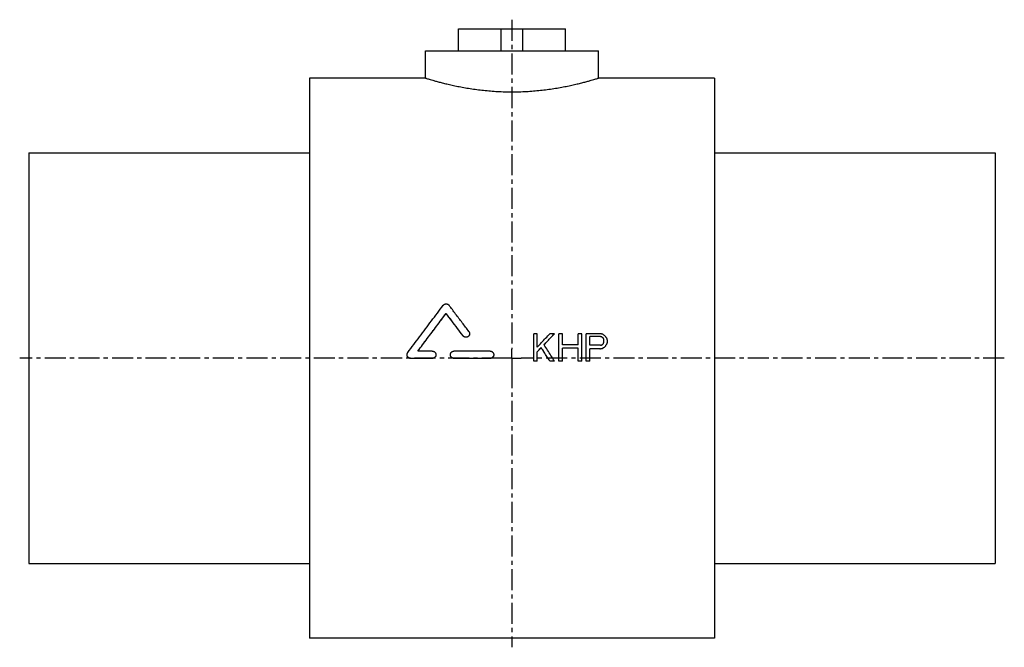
# Model space of a CAD drawing. Header units: millimetres. Extents: x 11 to 551, y 69 to 413.
import ezdxf

# ---------------------------------------------------------------- set-up
doc = ezdxf.new("R2010")
doc.units = ezdxf.units.MM
doc.header["$LTSCALE"] = 30.734
doc.linetypes.add('CENTER', pattern=[0.6, 0.375, -0.075, 0.075, -0.075])
doc.layers.get('0').update_dxf_attribs({"linetype": 'CONTINUOUS'})
doc.layers.add('DEFAULT_1', color=7, linetype='CENTER')

msp = doc.modelspace()

# ---------------------------------------------------------------- linework, layer by layer
at = {"color": 7, "linetype": 'CONTINUOUS'}
for p, q in [((251.22, 396.22), (251.22, 408.22)), ((251.22, 408.22), (309.93, 408.22)), ((274.57, 396.22), (274.57, 408.22)), ((286.57, 396.22), (286.57, 408.22)), ((309.93, 396.22), (309.93, 408.22)), ((233.07, 381.22), (233.07, 396.22)), ((233.07, 396.22), (328.07, 396.22)), ((328.07, 381.22), (328.07, 396.22)), ((169.57, 381.22), (169.57, 74.22)), ((233.07, 381.22), (169.57, 381.22)), ((391.57, 381.22), (328.07, 381.22)), ((391.57, 381.22), (391.57, 74.22)), ((15.57, 340.22), (15.57, 115.22)), ((15.57, 340.22), (169.57, 340.22)), ((391.57, 340.22), (545.57, 340.22)), ((545.57, 340.22), (545.57, 115.22)), ((244.46, 252.21), (244.46, 252.23)), ((253.74, 239.92), (253.74, 239.94)), ((294.45, 241.13), (292.57, 241.13)), ((292.57, 226.12), (292.57, 241.13)), ((294.45, 233.8), (294.45, 241.13)), ((303.82, 241.13), (301.32, 241.13)), ((303.82, 241.1), (303.82, 241.13)), ((308.2, 241.13), (306.32, 241.13)), ((306.32, 226.12), (306.32, 241.13)), ((308.2, 235.08), (308.2, 241.13)), ((318.82, 241.13), (316.95, 241.13)), ((316.95, 235.08), (316.95, 241.13)), ((318.82, 226.12), (318.82, 241.13)), ((328.82, 241.13), (321.32, 241.13)), ((321.32, 226.12), (321.32, 241.13)), ((329.13, 239.54), (323.2, 239.54)), ((323.2, 234.76), (323.2, 239.54)), ((329.13, 239.51), (323.2, 239.51)), ((329.13, 239.51), (329.13, 239.54)), ((331.01, 236.67), (331.01, 237.63)), ((332.88, 236.35), (332.88, 237.63)), ((296.63, 233.45), (296.63, 233.48)), ((316.95, 235.08), (308.2, 235.08)), ((316.95, 233.16), (308.2, 233.16)), ((308.2, 226.12), (308.2, 233.16)), ((316.95, 233.13), (308.2, 233.13)), ((316.95, 226.12), (316.95, 233.16)), ((329.13, 234.76), (323.2, 234.76)), ((328.82, 232.84), (323.2, 232.84)), ((323.2, 226.12), (323.2, 232.84)), ((328.82, 232.81), (323.2, 232.81)), ((328.82, 232.81), (328.82, 232.84)), ((330.38, 233.13), (330.38, 233.16)), ((331.63, 234.09), (331.63, 234.12)), ((332.57, 235.37), (332.57, 235.39)), ((224.99, 227.57), (224.99, 227.6)), ((236.87, 227.6), (224.99, 227.6)), ((236.87, 227.57), (224.99, 227.57)), ((236.87, 231.57), (228.94, 231.57)), ((236.87, 227.57), (236.87, 227.6)), ((268.57, 231.57), (248.76, 231.57)), ((248.76, 227.57), (248.76, 227.6)), ((268.57, 227.6), (248.76, 227.6)), ((268.57, 227.57), (248.76, 227.57)), ((268.57, 227.57), (268.57, 227.6)), ((294.45, 226.12), (294.45, 231.24)), ((294.45, 226.12), (292.57, 226.12)), ((294.45, 226.09), (292.57, 226.09)), ((303.82, 226.12), (301.32, 226.12)), ((301.32, 226.09), (301.32, 226.12)), ((303.82, 226.09), (301.32, 226.09)), ((303.82, 226.09), (303.82, 226.12)), ((308.2, 226.12), (306.32, 226.12)), ((308.2, 226.09), (306.32, 226.09)), ((318.82, 226.12), (316.95, 226.12)), ((318.82, 226.09), (316.95, 226.09)), ((323.2, 226.12), (321.32, 226.12)), ((323.2, 226.09), (321.32, 226.09)), ((15.57, 115.22), (169.57, 115.22)), ((391.57, 115.22), (545.57, 115.22)), ((391.57, 74.22), (169.57, 74.22))]:
    msp.add_line(p, q, dxfattribs=at)
for points, start_tangent, end_tangent in [([(233.07, 381.22), (233.24, 381.17), (233.73, 381.02), (234.56, 380.77), (235.72, 380.42), (237.2, 379.99), (239.01, 379.49), (241.14, 378.92), (243.56, 378.31), (246.28, 377.66), (249.25, 377.01), (252.45, 376.37), (255.84, 375.77), (259.4, 375.21), (263.09, 374.73), (266.88, 374.33), (270.75, 374.02), (274.66, 373.81), (278.6, 373.7), (282.54, 373.7), (286.49, 373.81), (290.4, 374.02), (294.26, 374.33), (298.05, 374.73), (301.74, 375.21), (305.3, 375.77), (308.7, 376.37), (311.9, 377.01), (314.87, 377.66), (317.58, 378.31), (320.01, 378.92), (322.13, 379.49), (323.94, 379.99), (325.43, 380.42), (326.58, 380.77), (327.41, 381.02), (327.91, 381.17), (328.07, 381.22)], (92.238211, -28.542769), (92.238211, 28.542769)), ([(223.4, 230.77), (229.9, 239.46), (236.4, 248.1), (242.87, 256.67)], (19.379544, 25.96839), (19.564832, 25.82908)), ([(242.87, 256.67), (243.12, 256.94), (243.41, 257.16), (243.74, 257.33), (244.09, 257.42), (244.46, 257.46), (244.82, 257.43), (245.17, 257.33), (245.5, 257.16), (245.8, 256.95), (246.04, 256.68)], (2.210127, 2.917764), (2.214205, -2.91467)), ([(256.91, 242.31), (253.28, 247.12), (249.66, 251.91), (246.04, 256.68)], (-10.839272, 14.387632), (-10.896848, 14.344074)), ([(228.94, 231.57), (234.11, 238.48), (239.29, 245.38), (244.46, 252.23)], (15.460097, 20.707002), (15.577549, 20.61879)), ([(228.95, 231.56), (234.11, 238.46), (239.29, 245.35), (244.46, 252.21)], (15.447521, 20.690181), (15.565014, 20.601938)), ([(253.74, 239.94), (250.64, 244.05), (247.55, 248.15), (244.46, 252.23)], (-9.259868, 12.307826), (-9.301696, 12.276245)), ([(253.74, 239.92), (250.64, 244.03), (247.55, 248.13), (244.46, 252.21)], (-9.259828, 12.307788), (-9.301738, 12.276145)), ([(257.31, 241.13), (257.3, 240.94), (257.23, 240.58), (257.1, 240.24), (256.9, 239.93), (256.66, 239.66), (256.36, 239.44), (256.04, 239.28), (255.68, 239.18), (255.32, 239.15), (254.96, 239.19), (254.6, 239.29), (254.28, 239.45), (253.99, 239.67), (253.74, 239.94)], (-0.000011, -4.942671), (-2.967278, 3.94398)), ([(257.31, 241.03), (257.3, 240.91), (257.23, 240.55), (257.1, 240.21), (256.9, 239.91), (256.66, 239.64), (256.36, 239.42), (256.04, 239.26), (255.68, 239.16), (255.32, 239.13), (254.96, 239.16), (254.6, 239.26), (254.28, 239.42), (253.99, 239.65), (253.74, 239.92)], (-0.167629, -4.872052), (-2.92663, 3.889958)), ([(256.91, 242.31), (257.1, 242), (257.23, 241.66), (257.3, 241.3), (257.31, 241.13)], (0.763247, -1.013104), (-0.000003, -1.270263)), ([(294.45, 233.8), (296.74, 236.24), (299.03, 238.69), (301.32, 241.13)], (6.867375, 7.334917), (6.882628, 7.320607)), ([(298.2, 235.08), (300.07, 237.09), (301.95, 239.11), (303.82, 241.13)], (5.619802, 6.056007), (5.630201, 6.04634)), ([(298.21, 235.06), (300.07, 237.07), (301.95, 239.08), (303.82, 241.1)], (5.60677, 6.041956), (5.617141, 6.032315)), ([(330.38, 240.81), (329.86, 240.91), (329.34, 241.02), (328.82, 241.13)], (-1.562492, 0.317991), (-1.562503, 0.317936)), ([(330.07, 239.22), (329.76, 239.32), (329.45, 239.43), (329.13, 239.54)], (-0.937491, 0.318278), (-0.937509, 0.318226)), ([(330.07, 239.19), (329.76, 239.3), (329.45, 239.4), (329.13, 239.51)], (-0.937491, 0.318278), (-0.937509, 0.318227)), ([(330.7, 238.58), (330.49, 238.79), (330.28, 239.01), (330.07, 239.22)], (-0.624943, 0.636734), (-0.625059, 0.63662)), ([(330.7, 238.55), (330.49, 238.77), (330.28, 238.98), (330.07, 239.19)], (-0.624943, 0.636735), (-0.625059, 0.636622)), ([(331.63, 239.85), (331.22, 240.17), (330.8, 240.49), (330.38, 240.81)], (-1.249877, 0.9544), (-1.250128, 0.954072)), ([(331.01, 237.63), (330.91, 237.94), (330.8, 238.26), (330.7, 238.58)], (-0.312422, 0.955474), (-0.312576, 0.955424)), ([(332.57, 238.58), (332.26, 239.01), (331.95, 239.43), (331.63, 239.85)], (-0.93728, 1.273286), (-0.937721, 1.272961)), ([(332.88, 237.63), (332.78, 237.94), (332.68, 238.26), (332.57, 238.58)], (-0.312422, 0.955474), (-0.312576, 0.955424)), ([(294.45, 231.24), (295.18, 231.99), (295.9, 232.73), (296.63, 233.48)], (2.18679, 2.237366), (2.18821, 2.235976)), ([(294.46, 231.23), (295.18, 231.96), (295.9, 232.71), (296.63, 233.45)], (2.1737, 2.223981), (2.175107, 2.222605)), ([(301.32, 226.12), (299.76, 228.57), (298.2, 231.03), (296.63, 233.48)], (-4.68052, 7.364206), (-4.694472, 7.355319)), ([(301.32, 226.09), (299.76, 228.55), (298.2, 231), (296.63, 233.45)], (-4.680506, 7.364307), (-4.694486, 7.355403)), ([(303.82, 226.12), (301.95, 229.1), (300.07, 232.09), (298.2, 235.08)], (-5.614728, 8.962093), (-5.635263, 8.949195)), ([(328.82, 232.84), (329.34, 232.95), (329.86, 233.05), (330.38, 233.16)], (1.562492, 0.319436), (1.562503, 0.319381)), ([(328.82, 232.81), (329.34, 232.92), (329.86, 233.03), (330.38, 233.13)], (1.562492, 0.319439), (1.562503, 0.319383)), ([(329.13, 234.76), (329.45, 234.86), (329.76, 234.97), (330.07, 235.08)], (0.937491, 0.319087), (0.937509, 0.319035)), ([(330.07, 235.08), (330.28, 235.29), (330.49, 235.5), (330.7, 235.71)], (0.624943, 0.638005), (0.625059, 0.637892)), ([(330.38, 233.16), (330.8, 233.48), (331.22, 233.8), (331.63, 234.12)], (1.249877, 0.958042), (1.250128, 0.957713)), ([(330.38, 233.13), (330.8, 233.45), (331.22, 233.77), (331.63, 234.09)], (1.249876, 0.95805), (1.250128, 0.957721)), ([(330.7, 235.71), (330.8, 236.03), (330.91, 236.35), (331.01, 236.67)], (0.312422, 0.956514), (0.312576, 0.956464)), ([(331.63, 234.12), (331.95, 234.54), (332.26, 234.97), (332.57, 235.39)], (0.937279, 1.276522), (0.937721, 1.276197)), ([(331.63, 234.09), (331.95, 234.52), (332.26, 234.94), (332.57, 235.37)], (0.937279, 1.276531), (0.937721, 1.276206)), ([(332.57, 235.39), (332.68, 235.71), (332.78, 236.03), (332.88, 236.35)], (0.312422, 0.956687), (0.312576, 0.956637)), ([(223.01, 229.59), (223.01, 229.76), (223.08, 230.12), (223.21, 230.46), (223.4, 230.77)], (0.00001, 1.274766), (0.761346, 1.020195)), ([(224.99, 227.6), (224.62, 227.63), (224.27, 227.73), (223.95, 227.89), (223.66, 228.11), (223.41, 228.38), (223.22, 228.69), (223.08, 229.03), (223.01, 229.39), (223.01, 229.59)], (-3.112615, 0), (0.000024, 3.117013)), ([(224.99, 227.57), (224.62, 227.6), (224.27, 227.7), (223.95, 227.87), (223.66, 228.09), (223.41, 228.36), (223.22, 228.67), (223.08, 229.01), (223.01, 229.37), (223.01, 229.56)], (-3.112636, 0), (0.000024, 3.117035)), ([(236.87, 231.57), (237.24, 231.54), (237.59, 231.44), (237.92, 231.27), (238.21, 231.05), (238.45, 230.78), (238.65, 230.47), (238.78, 230.13), (238.85, 229.77), (238.85, 229.59)], (3.11106, 0), (0.000009, -3.115454)), ([(238.85, 229.59), (238.85, 229.4), (238.78, 229.04), (238.65, 228.7), (238.45, 228.39), (238.21, 228.12), (237.91, 227.89), (237.59, 227.73), (237.24, 227.63), (236.87, 227.6)], (0.000009, -3.116966), (-3.112569, 0)), ([(238.85, 229.5), (238.85, 229.38), (238.78, 229.01), (238.65, 228.67), (238.45, 228.36), (238.21, 228.09), (237.91, 227.87), (237.59, 227.71), (237.24, 227.61), (236.87, 227.57)], (-0.094068, -3.054117), (-3.051256, 0)), ([(246.78, 229.59), (246.79, 229.77), (246.86, 230.13), (246.99, 230.47), (247.18, 230.78), (247.43, 231.05), (247.72, 231.27), (248.05, 231.44), (248.4, 231.54), (248.76, 231.57)], (0.000011, 3.115453), (3.111058, 0)), ([(248.76, 227.6), (248.4, 227.63), (248.05, 227.73), (247.72, 227.89), (247.43, 228.12), (247.18, 228.39), (246.99, 228.7), (246.86, 229.04), (246.79, 229.4), (246.78, 229.59)], (-3.11257, 0), (0.000011, 3.116967)), ([(248.76, 227.57), (248.4, 227.61), (248.05, 227.71), (247.72, 227.87), (247.43, 228.09), (247.18, 228.36), (246.99, 228.67), (246.86, 229.01), (246.79, 229.38), (246.78, 229.56)], (-3.112592, 0), (0.000011, 3.116988)), ([(268.57, 231.57), (268.94, 231.54), (269.29, 231.44), (269.61, 231.27), (269.91, 231.05), (270.15, 230.78), (270.35, 230.47), (270.48, 230.13), (270.54, 229.77), (270.55, 229.59)], (3.11106, 0), (0.000009, -3.115454)), ([(270.55, 229.59), (270.54, 229.4), (270.48, 229.04), (270.34, 228.7), (270.15, 228.39), (269.91, 228.12), (269.61, 227.89), (269.29, 227.73), (268.93, 227.63), (268.57, 227.6)], (0.000009, -3.116966), (-3.112569, 0)), ([(270.55, 229.5), (270.54, 229.38), (270.48, 229.01), (270.34, 228.67), (270.15, 228.36), (269.91, 228.09), (269.61, 227.87), (269.29, 227.71), (268.93, 227.61), (268.57, 227.57)], (-0.094068, -3.054117), (-3.051256, 0))]:
    msp.add_spline(points, degree=3, dxfattribs=dict(at, start_tangent=start_tangent, end_tangent=end_tangent))
at = {"layer": 'DEFAULT_1', "color": 2, "linetype": 'CENTER'}
for p, q in [((280.57, 413.22), (280.57, 232.72)), ((280.57, 227.72), (280.57, 232.72)), ((275.57, 227.72), (10.57, 227.72)), ((280.57, 227.72), (275.57, 227.72)), ((280.57, 227.72), (280.57, 222.72)), ((280.57, 227.72), (285.57, 227.72)), ((550.57, 227.72), (285.57, 227.72)), ((280.57, 222.72), (280.57, 69.22))]:
    msp.add_line(p, q, dxfattribs=at)

doc.saveas('drawing.dxf')
